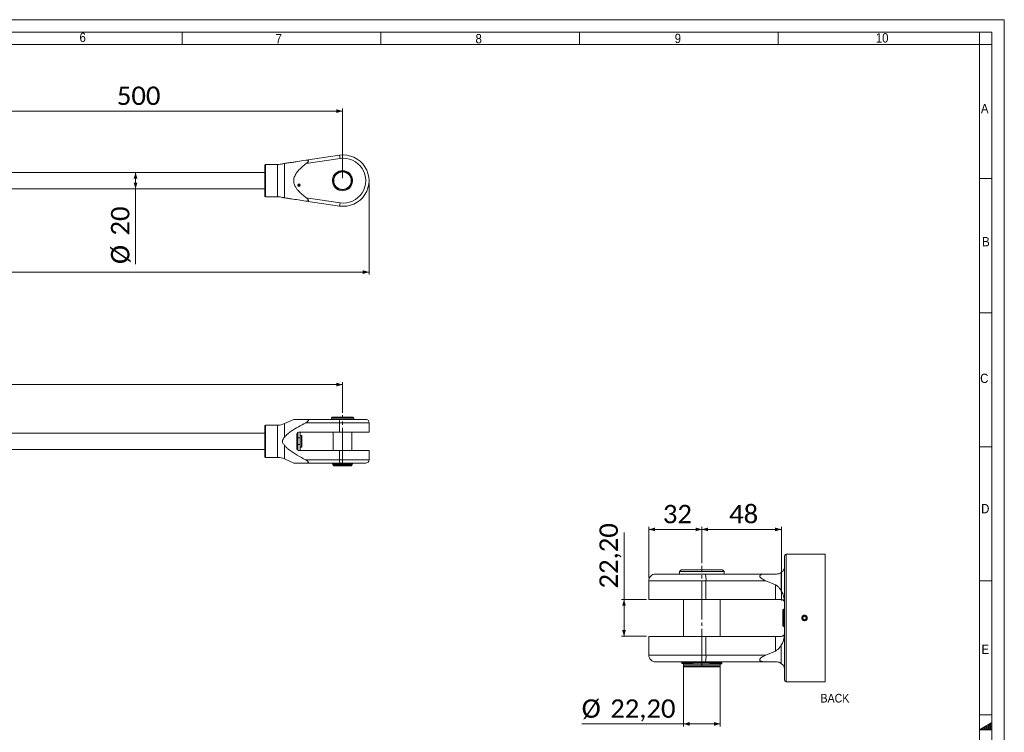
# Model space of a CAD drawing. Header units: millimetres. Extents: x 30 to 2493, y 30 to 1752.
# Tile 7 of 7: x 1304 to 2493, y 891 to 1752. Entities that reach past the tile are written whole.
import ezdxf

# ---------------------------------------------------------------- set-up
doc = ezdxf.new("R2010")
doc.units = ezdxf.units.MM
doc.header["$LTSCALE"] = 3
doc.linetypes.add('SLD-Centro', pattern=[19.05, 15.24, -1.27, 1.27, -1.27])
doc.linetypes.add('SLD-Solido', pattern=[0])
doc.styles.add('SLDTEXTSTYLE0', font='GOTHIC.TTF', dxfattribs={"width": 0.913})
doc.styles.add('SLDTEXTSTYLE3', font='CALIBRI.TTF')
doc.styles.add('SLDTEXTSTYLE4', font='CALIBRIB.TTF')
doc.dimstyles.new('SLDDIMSTYLE0', dxfattribs={"dimtxt": 22.225, "dimasz": 7.5, "dimexe": 0, "dimexo": 0.0625, "dimgap": 5.55625, "dimtad": 1, "dimrnd": 1e-09, "dimzin": 12, "dimdsep": 46, "dimtxsty": 'SLDTEXTSTYLE4', "dimsah": 1, "dimcen": 0.09, "dimadec": 0, "dimazin": 3, "dimtfac": 1, "dimtofl": 0, "dimtmove": 0, "dimatfit": 3, "dimfxl": 0, "dimfrac": 2, "dimtolj": 1, "dimtzin": 12, "dimarcsym": 0})
doc.dimstyles.new('SLDDIMSTYLE4', dxfattribs={"dimtxt": 22.225, "dimasz": 7.5, "dimexe": 0, "dimexo": 0.0625, "dimgap": 5.55625, "dimtad": 1, "dimlfac": 0.5, "dimrnd": 1e-09, "dimzin": 12, "dimdsep": 46, "dimtxsty": 'SLDTEXTSTYLE4', "dimsah": 1, "dimcen": 0.09, "dimadec": 0, "dimazin": 3, "dimtfac": 1, "dimtofl": 0, "dimtmove": 0, "dimatfit": 3, "dimfxl": 0, "dimfrac": 2, "dimtolj": 1, "dimtzin": 12, "dimarcsym": 0})

# ---------------------------------------------------------------- blocks, each defined once
blk = doc.blocks.new('_D')
at = {"color": 7, "linetype": 'SLD-Solido', "lineweight": 0}
for p, q in [((1193.7, 1560.5), (1193.7, 1644.6)), ((1193.7, 1641.6), (1693.7, 1641.6)), ((1693.7, 1560.5), (1693.7, 1644.6))]:
    blk.add_line(p, q, dxfattribs=at)
for points in [[(1193.7, 1641.6), (1201.2, 1639.3), (1201.2, 1643.8)], [(1693.7, 1641.6), (1686.2, 1643.8), (1686.2, 1639.3)]]:
    blk.add_solid(points, dxfattribs=at)
at = {"color": 7, "linetype": 'SLD-Solido', "lineweight": 0, "insert": (1421.1, 1671.2), "char_height": 22.23, "attachment_point": 1, "style": 'SLDTEXTSTYLE3'}
blk.add_mtext('500', dxfattribs=at)
blk = doc.blocks.new('_D_1')
at = {"color": 7, "linetype": 'SLD-Solido', "lineweight": 0}
for p, q in [((305.2, 1554.5), (305.2, 1444)), ((1725.7, 1554.5), (1725.7, 1444)), ((305.2, 1447), (1725.7, 1447))]:
    blk.add_line(p, q, dxfattribs=at)
for points in [[(305.2, 1447), (312.7, 1444.8), (312.7, 1449.3)], [(1725.7, 1447), (1718.2, 1449.3), (1718.2, 1444.8)]]:
    blk.add_solid(points, dxfattribs=at)
at = {"color": 7, "linetype": 'SLD-Solido', "lineweight": 0, "insert": (966.5, 1476.6), "char_height": 22.23, "attachment_point": 1, "style": 'SLDTEXTSTYLE3'}
blk.add_mtext('1420,50', dxfattribs=at)
blk = doc.blocks.new('_D_2')
at = {"color": 7, "linetype": 'SLD-Solido', "lineweight": 0}
for p, q in [((1443.7, 1567.5), (1443.7, 1547.5)), ((1443.7, 1547.5), (1443.7, 1456.8))]:
    blk.add_line(p, q, dxfattribs=at)
for points in [[(1443.7, 1567.5), (1441.4, 1560), (1445.9, 1560)], [(1443.7, 1547.5), (1445.9, 1555), (1441.4, 1555)]]:
    blk.add_solid(points, dxfattribs=at)
at = {"color": 7, "linetype": 'SLD-Solido', "lineweight": 0, "char_height": 22.23, "attachment_point": 1, "rotation": 90, "style": 'SLDTEXTSTYLE3'}
for s, insert in [('20', (1414, 1491.2)), ('%%c', (1414, 1456.8))]:
    blk.add_mtext(s, dxfattribs=dict(at, insert=insert))
blk = doc.blocks.new('_D_3')
at = {"color": 7, "linetype": 'SLD-Solido', "lineweight": 0}
for p, q in [((337.2, 1277.1), (337.2, 1314.1)), ((337.2, 1311.1), (1693.7, 1311.1)), ((1693.7, 1277.1), (1693.7, 1314.1))]:
    blk.add_line(p, q, dxfattribs=at)
for points in [[(337.2, 1311.1), (344.7, 1308.9), (344.7, 1313.4)], [(1693.7, 1311.1), (1686.2, 1313.4), (1686.2, 1308.9)]]:
    blk.add_solid(points, dxfattribs=at)
at = {"color": 7, "linetype": 'SLD-Solido', "lineweight": 0, "insert": (966.5, 1340.7), "char_height": 22.23, "attachment_point": 1, "style": 'SLDTEXTSTYLE3'}
blk.add_mtext('1356,50', dxfattribs=at)
blk = doc.blocks.new('_D_8')
at = {"color": 7, "linetype": 'SLD-Solido', "lineweight": 0}
for p, q in [((2063.7, 1077.2), (2063.7, 1139.2)), ((2127.7, 1136.2), (2063.7, 1136.2)), ((2127.7, 1095.2), (2127.7, 1139.2))]:
    blk.add_line(p, q, dxfattribs=at)
for points in [[(2063.7, 1136.2), (2071.2, 1133.9), (2071.2, 1138.4)], [(2127.7, 1136.2), (2120.2, 1138.4), (2120.2, 1133.9)]]:
    blk.add_solid(points, dxfattribs=at)
at = {"color": 7, "linetype": 'SLD-Solido', "lineweight": 0, "insert": (2080.6, 1165.8), "char_height": 22.23, "attachment_point": 1, "style": 'SLDTEXTSTYLE3'}
blk.add_mtext('32', dxfattribs=at)
blk = doc.blocks.new('_D_9')
at = {"color": 7, "linetype": 'SLD-Solido', "lineweight": 0}
for p, q in [((2127.7, 1095.2), (2127.7, 1139.2)), ((2223.7, 1136.2), (2127.7, 1136.2)), ((2223.7, 1050.4), (2223.7, 1139.2))]:
    blk.add_line(p, q, dxfattribs=at)
for points in [[(2127.7, 1136.2), (2135.2, 1133.9), (2135.2, 1138.4)], [(2223.7, 1136.2), (2216.2, 1138.4), (2216.2, 1133.9)]]:
    blk.add_solid(points, dxfattribs=at)
at = {"color": 7, "linetype": 'SLD-Solido', "lineweight": 0, "insert": (2160.6, 1165.8), "char_height": 22.23, "attachment_point": 1, "style": 'SLDTEXTSTYLE3'}
blk.add_mtext('48', dxfattribs=at)
blk = doc.blocks.new('_D_10')
at = {"color": 7, "linetype": 'SLD-Solido', "lineweight": 0}
for p, q in [((2105.5, 972.2), (2105.5, 898.2)), ((2149.9, 972.2), (2149.9, 898.2)), ((2105.5, 901.2), (1982.6, 901.2)), ((2149.9, 901.2), (2105.5, 901.2))]:
    blk.add_line(p, q, dxfattribs=at)
for points in [[(2105.5, 901.2), (2113, 898.9), (2113, 903.4)], [(2149.9, 901.2), (2142.4, 903.4), (2142.4, 898.9)]]:
    blk.add_solid(points, dxfattribs=at)
at = {"color": 7, "linetype": 'SLD-Solido', "lineweight": 0, "char_height": 22.23, "attachment_point": 1, "style": 'SLDTEXTSTYLE3'}
for s, insert in [('%%c', (1982.6, 930.8)), ('22,20', (2017, 930.8))]:
    blk.add_mtext(s, dxfattribs=dict(at, insert=insert))
blk = doc.blocks.new('_D_11')
at = {"color": 7, "linetype": 'SLD-Solido', "lineweight": 0}
for p, q in [((2033.7, 1051.4), (2033.7, 1132.5)), ((2060.7, 1051.4), (2030.7, 1051.4)), ((2033.7, 1007), (2033.7, 1051.4)), ((2060.7, 1007), (2030.7, 1007))]:
    blk.add_line(p, q, dxfattribs=at)
for points in [[(2033.7, 1051.4), (2031.4, 1043.9), (2035.9, 1043.9)], [(2033.7, 1007), (2035.9, 1014.5), (2031.4, 1014.5)]]:
    blk.add_solid(points, dxfattribs=at)
at = {"color": 7, "linetype": 'SLD-Solido', "lineweight": 0, "insert": (2004, 1064.8), "char_height": 22.23, "attachment_point": 1, "rotation": 90, "style": 'SLDTEXTSTYLE3'}
blk.add_mtext('22,20', dxfattribs=at)

msp = doc.modelspace()

# ---------------------------------------------------------------- hatches: boundary and pattern name
at = {"linetype": 'Continuous'}
h = msp.add_hatch(dxfattribs=at)
h.set_pattern_fill('NET', color=8, scale=0.75, style=0)
h.paths.add_polyline_path([(2478, 894), (2478, 902.66), (2463, 894)], flags=0)

# ---------------------------------------------------------------- linework, layer by layer
at = {"color": 7, "linetype": 'SLD-Solido', "lineweight": 0}
for p, q in [((2493, 1752), (30, 1752)), ((2493, 30), (2493, 1752)), ((2478, 1737), (45, 1737)), ((1500, 1722), (1500, 1737)), ((1740, 1737), (1740, 1722)), ((1980, 1737), (1980, 1722)), ((2220, 1737), (2220, 1722)), ((2463, 1722), (2463, 1737)), ((2478, 45), (2478, 1737)), ((2478, 1722), (2463, 1722)), ((2478, 1560), (2463, 1560)), ((2478, 1398), (2463, 1398)), ((2478, 1236), (2463, 1236)), ((2276.69, 952.157), (2276.69, 1106.157)), ((2478, 1074), (2463, 1074)), ((2478, 912), (2463, 912)), ((2478, 902.66), (2463, 894)), ((2463, 894), (2478, 894)), ((2478, 894), (2478, 902.66))]:
    msp.add_line(p, q, dxfattribs=at)
at = {"color": 7, "linetype": 'SLD-Solido', "lineweight": 15}
for p, q in [((2463, 1722), (60, 1722)), ((2463, 60), (2463, 1722)), ((1649.316, 1582.097), (1690.1, 1588.177)), ((1690.689, 1584.221), (1649.856, 1578.133)), ((1690.1, 1588.177), (1690.689, 1584.221)), ((1599.671, 1539.016), (1599.671, 1576.016)), ((1615.237, 1577.016), (1600.671, 1577.016)), ((1615.237, 1538.016), (1615.237, 1577.016)), ((1623.689, 1536.756), (1623.689, 1578.276)), ((1599.671, 1567.516), (1099.671, 1567.516)), ((1703.661, 1562.354), (1704.652, 1562.715)), ((1705.088, 1561.671), (1704.101, 1561.312)), ((1099.671, 1547.516), (1599.671, 1547.516)), ((1639.933, 1552.453), (1639.757, 1552.516)), ((1639.757, 1551.516), (1639.933, 1551.578)), ((1640.322, 1552.316), (1639.933, 1552.453)), ((1640.322, 1551.716), (1639.933, 1551.578)), ((1681.917, 1554.44), (1682.908, 1554.801)), ((1683.24, 1553.719), (1682.254, 1553.36)), ((1600.671, 1538.016), (1615.237, 1538.016)), ((1649.856, 1536.899), (1690.689, 1530.811)), ((1690.1, 1526.855), (1649.316, 1532.935)), ((1690.1, 1526.855), (1690.689, 1530.811)), ((1599.671, 1224.114), (1599.671, 1261.114)), ((1615.237, 1262.114), (1600.671, 1262.114)), ((1634.72, 1269.131), (1623.689, 1263.988)), ((1690.1, 1265.114), (1649.316, 1265.114)), ((1649.856, 1269.114), (1690.689, 1269.114)), ((1681.171, 1271.614), (1680.171, 1270.614)), ((1680.171, 1270.614), (1680.171, 1269.114)), ((1680.171, 1270.614), (1693.671, 1270.614)), ((1681.171, 1271.614), (1693.671, 1271.614)), ((1690.1, 1265.114), (1690.1, 1253.714)), ((1690.689, 1269.114), (1721.671, 1269.114)), ((1693.671, 1271.614), (1706.171, 1271.614)), ((1693.671, 1270.614), (1707.171, 1270.614)), ((1707.171, 1270.614), (1706.171, 1271.614)), ((1707.171, 1269.114), (1707.171, 1270.614)), ((1725.671, 1253.714), (1725.671, 1265.114)), ((1599.671, 1252.614), (1099.671, 1252.614)), ((1638.671, 1251.714), (1638.671, 1233.514)), ((1639.671, 1251.614), (1638.818, 1252.467)), ((1639.671, 1251.614), (1639.671, 1233.614)), ((1639.757, 1246.614), (1639.757, 1253.493)), ((1690.1, 1253.714), (1640.671, 1253.714)), ((1642.671, 1249.614), (1642.671, 1253.714)), ((1644.171, 1249.614), (1642.671, 1249.614)), ((1642.671, 1249.614), (1642.671, 1235.614)), ((1644.671, 1249.114), (1644.171, 1249.614)), ((1644.171, 1249.614), (1644.171, 1235.614)), ((1644.671, 1249.114), (1644.671, 1236.114)), ((1682.571, 1253.714), (1682.571, 1231.514)), ((1725.671, 1253.714), (1690.1, 1253.714)), ((1704.771, 1231.514), (1704.771, 1253.714)), ((1642.671, 1246.614), (1639.671, 1246.614)), ((1639.671, 1238.614), (1642.671, 1238.614)), ((1639.757, 1231.735), (1639.757, 1238.614)), ((1099.671, 1232.614), (1599.671, 1232.614)), ((1638.818, 1232.761), (1639.671, 1233.614)), ((1640.671, 1231.514), (1690.1, 1231.514)), ((1642.671, 1235.614), (1644.171, 1235.614)), ((1642.671, 1231.514), (1642.671, 1235.614)), ((1644.171, 1235.614), (1644.671, 1236.114)), ((1690.1, 1231.514), (1690.1, 1220.114)), ((1690.1, 1231.514), (1725.671, 1231.514)), ((1725.671, 1220.114), (1725.671, 1231.514)), ((1600.671, 1223.114), (1615.237, 1223.114)), ((1623.689, 1221.24), (1634.72, 1216.096)), ((1649.316, 1220.114), (1690.1, 1220.114)), ((1690.689, 1216.114), (1649.856, 1216.114)), ((1681.521, 1215.414), (1681.521, 1215.034)), ((1681.521, 1215.414), (1681.917, 1215.414)), ((1704.652, 1215.034), (1681.521, 1215.034)), ((1682.254, 1215.614), (1682.254, 1215.613)), ((1682.254, 1215.614), (1705.821, 1215.614)), ((1682.254, 1214.834), (1682.254, 1214.834)), ((1683.021, 1214.834), (1682.254, 1214.834)), ((1683.021, 1214.834), (1682.254, 1214.834)), ((1682.571, 1216.114), (1682.571, 1215.614)), ((1682.571, 1214.664), (1682.571, 1213.664)), ((1682.571, 1214.664), (1693.671, 1214.664)), ((1682.571, 1213.664), (1683.071, 1213.164)), ((1682.571, 1213.664), (1693.671, 1213.664)), ((1683.021, 1215.034), (1683.021, 1214.664)), ((1683.071, 1213.164), (1693.671, 1213.164)), ((1721.671, 1216.114), (1690.689, 1216.114)), ((1693.671, 1214.664), (1704.771, 1214.664)), ((1693.671, 1213.664), (1704.771, 1213.664)), ((1693.671, 1213.164), (1704.271, 1213.164)), ((1705.088, 1214.834), (1703.679, 1214.834)), ((1705.088, 1214.834), (1703.679, 1214.834)), ((1704.271, 1213.164), (1704.771, 1213.664)), ((1704.321, 1214.664), (1704.321, 1214.834)), ((1704.771, 1215.614), (1704.771, 1216.114)), ((1704.771, 1213.664), (1704.771, 1214.664)), ((1705.088, 1214.834), (1705.821, 1214.834)), ((1705.088, 1214.834), (1705.088, 1214.834)), ((1705.821, 1214.834), (1705.821, 1215.614)), ((2276.69, 1106.157), (2229.659, 1106.157)), ((2227.659, 1104.157), (2227.659, 1029.157)), ((2102.659, 1087.157), (2100.659, 1085.157)), ((2100.659, 1085.157), (2100.659, 1082.157)), ((2100.659, 1085.157), (2154.659, 1085.157)), ((2102.659, 1087.157), (2152.659, 1087.157)), ((2154.659, 1085.157), (2152.659, 1087.157)), ((2154.659, 1082.157), (2154.659, 1085.157)), ((2223.659, 1084.157), (2223.659, 1061.634)), ((2063.659, 1074.157), (2063.659, 1051.357)), ((2071.659, 1082.157), (2131.772, 1082.157)), ((2131.772, 1082.157), (2205.219, 1082.157)), ((2132.678, 1051.357), (2132.678, 1074.157)), ((2204.958, 1074.157), (2132.678, 1074.157)), ((2204.958, 1074.157), (2216.527, 1069.08)), ((2205.219, 1082.157), (2217.659, 1082.157)), ((2216.527, 1051.357), (2216.527, 1069.08)), ((2132.678, 1051.357), (2063.659, 1051.357)), ((2105.459, 1051.357), (2105.459, 1006.957)), ((2216.527, 1051.357), (2132.678, 1051.357)), ((2149.859, 1006.957), (2149.859, 1051.357)), ((2216.527, 1051.357), (2223.659, 1051.357)), ((2226.683, 1039.609), (2225.659, 1038.638)), ((2225.659, 1019.677), (2225.659, 1038.638)), ((2227.659, 1039.558), (2226.683, 1039.609)), ((2226.683, 1039.609), (2226.683, 1018.705)), ((2227.659, 1029.157), (2227.659, 954.157)), ((2251.659, 1031.467), (2249.659, 1030.312)), ((2249.659, 1030.312), (2249.659, 1028.003)), ((2249.659, 1028.003), (2251.659, 1026.848)), ((2253.659, 1030.312), (2251.659, 1031.467)), ((2251.659, 1026.848), (2253.659, 1028.003)), ((2253.659, 1028.003), (2253.659, 1030.312)), ((2225.659, 1019.677), (2226.683, 1018.705)), ((2226.683, 1018.705), (2227.659, 1018.756)), ((2063.659, 1006.957), (2063.659, 984.157)), ((2063.659, 1006.957), (2132.678, 1006.957)), ((2132.678, 984.157), (2132.678, 1006.957)), ((2132.678, 1006.957), (2216.527, 1006.957)), ((2216.527, 989.235), (2216.527, 1006.957)), ((2223.659, 1006.957), (2216.527, 1006.957)), ((2216.527, 989.235), (2204.958, 984.157)), ((2223.659, 996.68), (2223.659, 974.157)), ((2131.772, 976.157), (2071.659, 976.157)), ((2105.459, 976.157), (2105.459, 975.157)), ((2205.219, 976.157), (2131.772, 976.157)), ((2132.678, 984.157), (2204.958, 984.157)), ((2149.859, 975.157), (2149.859, 976.157)), ((2217.659, 976.157), (2205.219, 976.157)), ((2103.359, 975.157), (2103.359, 973.997)), ((2103.359, 975.157), (2135.97, 975.157)), ((2117.26, 973.997), (2103.359, 973.997)), ((2105.459, 973.257), (2105.459, 971.257)), ((2105.459, 973.257), (2149.859, 973.257)), ((2105.459, 971.257), (2106.459, 970.257)), ((2105.459, 971.257), (2149.859, 971.257)), ((2106.359, 973.997), (2106.359, 973.257)), ((2106.459, 970.257), (2148.859, 970.257)), ((2119.348, 973.597), (2119.348, 973.599)), ((2119.348, 973.597), (2151.959, 973.597)), ((2135.97, 975.156), (2135.97, 975.157)), ((2135.97, 975.157), (2149.859, 975.157)), ((2138.058, 974.757), (2151.959, 974.757)), ((2148.859, 970.257), (2149.859, 971.257)), ((2148.959, 974.757), (2148.959, 975.157)), ((2148.959, 973.257), (2148.959, 973.597)), ((2149.859, 971.257), (2149.859, 973.257)), ((2151.959, 973.597), (2151.959, 974.757)), ((2229.659, 952.157), (2276.69, 952.157))]:
    msp.add_line(p, q, dxfattribs=at)
at = {"color": 8, "linetype": 'SLD-Solido', "lineweight": 15}
for p, q in [((1600.671, 1538.016), (1600.671, 1577.016)), ((1600.671, 1223.114), (1600.671, 1262.114)), ((1615.237, 1242.614), (1615.237, 1262.114)), ((1623.689, 1247.699), (1623.689, 1263.988)), ((1725.671, 1265.114), (1690.1, 1265.114)), ((1615.237, 1223.114), (1615.237, 1242.614)), ((1623.689, 1221.24), (1623.689, 1237.529)), ((1690.1, 1220.114), (1725.671, 1220.114)), ((2229.659, 1106.157), (2229.659, 1029.157)), ((2132.678, 1074.157), (2063.659, 1074.157)), ((2229.659, 1029.157), (2229.659, 952.157)), ((2063.659, 984.157), (2132.678, 984.157))]:
    msp.add_line(p, q, dxfattribs=at)
at = {"color": 7, "linetype": 'SLD-Centro', "lineweight": 0}
for p, q in [((1693.671, 1213.164), (1693.671, 1274.085)), ((2127.659, 970.257), (2127.659, 1092.207))]:
    msp.add_line(p, q, dxfattribs=at)
at = {"color": 7, "linetype": 'SLD-Solido', "lineweight": 15}
for centre, radius in [((1693.671, 1557.516), 11.1), ((1693.671, 1557.516), 10.6), ((1641.171, 1552.016), 1.5), ((2251.659, 1029.157), 2.614)]:
    msp.add_circle(centre, radius, dxfattribs=at)
for centre, radius, start, end in [((1694.671, 1557.516), 31, 261.520354, 98.479646), ((1694.671, 1557.516), 27, 261.520354, 98.479646), ((1600.671, 1576.016), 1, 90, 180), ((1615.237, 1597.016), 20, 270, 287.133986), ((1693.671, 1557.516), 12.15, 25.336455, 194.663545), ((1693.671, 1557.516), 12.15, 200, 20), ((1693.671, 1557.516), 12.15, 20, 25.336455), ((1641.171, 1552.016), 1.312, 199.471221, 160.528779), ((1641.171, 1552.016), 0.9, 199.471221, 160.528779), ((1693.671, 1557.516), 12.15, 194.663545, 200), ((1600.671, 1539.016), 1, 180, 270), ((1615.237, 1518.016), 20, 72.86306, 90), ((1600.671, 1261.114), 1, 90, 180), ((1615.237, 1282.114), 20, 270, 295), ((1697.324, 1266.092), 7.29, 155.511471, 187.711979), ((1721.671, 1265.114), 4, 0, 90), ((1640.671, 1251.714), 2, 90, 180), ((1640.671, 1233.514), 2, 180, 270), ((1600.671, 1224.114), 1, 180, 270), ((1615.237, 1203.114), 20, 65, 90), ((1697.324, 1219.135), 7.29, 172.288021, 204.488529), ((1721.671, 1220.114), 4, 270, 0), ((2229.659, 1104.157), 2, 89.999449, 179.999483), ((2071.659, 1074.157), 8, 89.999956, 180.000338), ((2114.329, 1076.131), 18.454, 353.858972, 19.058277), ((2071.659, 984.157), 8, 179.999662, 270.000044), ((2114.329, 982.183), 18.454, 340.941723, 6.141028), ((2180.84, 1301.419), 333.537, 259.010943, 259.37605), ((2074.478, 647.336), 333.537, 79.010943, 79.37605), ((2229.659, 954.157), 2, 180.000517, 270.000551)]:
    msp.add_arc(centre, radius, start, end, dxfattribs=at)
for centre, major_axis, start_param, end_param in [((1693.671, 1215.613), (12.149, 0.753), 2.78229191, 2.87543063), ((1693.671, 1214.834), (12.149, -0.753), 3.40775468, 3.5008934), ((1693.671, 1214.834), (12.149, -0.753), 0.35930074, 0.45243946)]:
    msp.add_ellipse(centre, major_axis=major_axis, ratio=0.1650759, start_param=start_param, end_param=end_param, dxfattribs=at)
for points, knots in [([(1623.689, 1578.276), (1624.505, 1578.398), (1626.155, 1578.644), (1629.666, 1579.167), (1633.927, 1579.802), (1640.65, 1580.805), (1645.844, 1581.579), (1649.316, 1582.097)], [0, 0, 0, 0, 0.12023299, 0.24322097, 0.43159352, 0.62010832, 1, 1, 1, 1]), ([(1649.856, 1578.133), (1650.454, 1578.613), (1651.264, 1579.263), (1652.076, 1580.235), (1652.412, 1580.809), (1652.522, 1581.302), (1652.442, 1581.654), (1652.169, 1581.956), (1651.519, 1582.212), (1650.508, 1582.247), (1649.683, 1582.143), (1649.316, 1582.097)], [0, 0, 0, 0, 0.25004898, 0.33867625, 0.42794367, 0.48565855, 0.54365877, 0.59748056, 0.68813994, 0.86118853, 1, 1, 1, 1]), ([(1621.136, 1577.895), (1621.123, 1577.893), (1621.078, 1577.887), (1621.987, 1578.022), (1622.995, 1578.172), (1623.689, 1578.276)], [0, 0, 0, 0, 0.10370465, 0.38222676, 1, 1, 1, 1]), ([(1649.856, 1578.133), (1647.809, 1576.516), (1644.426, 1573.844), (1640.159, 1569.605), (1637.507, 1566.181), (1635.842, 1563.074), (1634.982, 1560.603), (1634.63, 1558.139), (1634.728, 1555.783), (1635.271, 1553.497), (1636.329, 1550.903), (1638.046, 1548.113), (1640.963, 1544.574), (1644.887, 1540.779), (1648.199, 1538.193), (1649.856, 1536.899)], [0, 0, 0, 0, 0.14786193, 0.24441507, 0.34066142, 0.39228864, 0.44380464, 0.48826894, 0.53271664, 0.57678348, 0.6209154, 0.69119743, 0.76165849, 0.88073832, 1, 1, 1, 1]), ([(1623.689, 1536.756), (1623.186, 1536.831), (1622.426, 1536.944), (1621.566, 1537.072), (1621.099, 1537.142), (1621.126, 1537.138), (1621.136, 1537.136)], [0, 0, 0, 0, 0.43764991, 0.66031899, 0.88108084, 1, 1, 1, 1]), ([(1649.316, 1532.935), (1646.322, 1533.381), (1640.329, 1534.275), (1632.982, 1535.37), (1628.099, 1536.098), (1625.414, 1536.499), (1624.264, 1536.67), (1623.689, 1536.756)], [0, 0, 0, 0, 0.32750004, 0.65579505, 0.8262013, 0.91319269, 1, 1, 1, 1]), ([(1649.316, 1532.935), (1649.964, 1532.859), (1650.842, 1532.756), (1651.808, 1532.918), (1652.255, 1533.135), (1652.483, 1533.47), (1652.51, 1533.842), (1652.357, 1534.339), (1651.854, 1535.124), (1650.965, 1536.022), (1650.198, 1536.629), (1649.856, 1536.899)], [0, 0, 0, 0, 0.2434527, 0.32981141, 0.41681611, 0.47384895, 0.53112124, 0.58510385, 0.67839901, 0.85666296, 1, 1, 1, 1]), ([(1649.316, 1265.114), (1646.322, 1263.505), (1640.329, 1260.282), (1632.982, 1255.827), (1628.099, 1252.185), (1625.414, 1249.802), (1624.264, 1248.399), (1623.689, 1247.699)], [0, 0, 0, 0, 0.32750004, 0.65579505, 0.8262013, 0.91319269, 1, 1, 1, 1]), ([(1634.729, 1269.114), (1634.716, 1269.114), (1634.657, 1269.114), (1635.007, 1269.114), (1635.835, 1269.114), (1637.51, 1269.114), (1640.158, 1269.114), (1644.426, 1269.114), (1647.809, 1269.114), (1649.856, 1269.114)], [0, 0, 0, 0, 0.0234357, 0.11236669, 0.21540149, 0.31865872, 0.51115663, 0.70426813, 1, 1, 1, 1]), ([(1649.316, 1265.114), (1649.964, 1265.477), (1650.842, 1265.97), (1651.808, 1266.786), (1652.255, 1267.299), (1652.483, 1267.773), (1652.51, 1268.14), (1652.357, 1268.497), (1651.854, 1268.875), (1650.965, 1269.082), (1650.198, 1269.104), (1649.856, 1269.114)], [0, 0, 0, 0, 0.2434527, 0.32981141, 0.41681611, 0.47384895, 0.53112124, 0.58510385, 0.67839901, 0.85666296, 1, 1, 1, 1]), ([(1623.689, 1247.699), (1623.189, 1247.017), (1622.434, 1245.989), (1621.552, 1244.532), (1621.067, 1243.321), (1621.043, 1241.88), (1621.937, 1239.866), (1622.975, 1238.482), (1623.689, 1237.529)], [0, 0, 0, 0, 0.21890463, 0.3302797, 0.44070081, 0.55203053, 0.69123621, 1, 1, 1, 1]), ([(1623.689, 1237.529), (1624.505, 1236.575), (1626.155, 1234.645), (1629.666, 1231.824), (1633.927, 1228.855), (1640.65, 1224.78), (1645.844, 1221.983), (1649.316, 1220.114)], [0, 0, 0, 0, 0.12023299, 0.24322097, 0.43159352, 0.62010832, 1, 1, 1, 1]), ([(1649.856, 1216.114), (1647.808, 1216.114), (1644.435, 1216.114), (1640.178, 1216.114), (1637.525, 1216.114), (1635.838, 1216.114), (1635.016, 1216.114), (1634.654, 1216.114), (1634.715, 1216.114), (1634.729, 1216.114)], [0, 0, 0, 0, 0.295733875, 0.487027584, 0.681304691, 0.783252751, 0.887604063, 0.974993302, 1, 1, 1, 1]), ([(1649.856, 1216.114), (1650.454, 1216.137), (1651.264, 1216.169), (1652.076, 1216.501), (1652.412, 1216.8), (1652.522, 1217.185), (1652.442, 1217.57), (1652.169, 1218.044), (1651.519, 1218.733), (1650.508, 1219.456), (1649.683, 1219.911), (1649.316, 1220.114)], [0, 0, 0, 0, 0.25004898, 0.33867625, 0.42794367, 0.48565855, 0.54365877, 0.59748056, 0.68813994, 0.86118853, 1, 1, 1, 1]), ([(2217.659, 1082.157), (2218.702, 1082.241), (2220.863, 1082.414), (2222.706, 1083.563), (2223.659, 1084.157)], [0, 0, 0, 0, 0.4824928, 1, 1, 1, 1]), ([(2223.659, 1084.157), (2224.4, 1084.817), (2225.707, 1085.982), (2226.839, 1088.036), (2227.439, 1089.846), (2227.641, 1091.187), (2227.655, 1091.961), (2227.659, 1092.157)], [0, 0, 0, 0, 0.31933317, 0.56332142, 0.74928263, 0.93624107, 1, 1, 1, 1]), ([(2205.219, 1082.157), (2203.568, 1082.117), (2201.179, 1082.058), (2198.588, 1081.255), (2197.722, 1080.396), (2197.528, 1079.7), (2197.748, 1078.945), (2198.376, 1078.057), (2200.204, 1076.477), (2202.55, 1075.224), (2204.463, 1074.377), (2204.958, 1074.157)], [0, 0, 0, 0, 0.275000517, 0.397871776, 0.435120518, 0.472922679, 0.511385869, 0.561677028, 0.652082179, 0.909904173, 1, 1, 1, 1]), ([(2223.659, 1061.634), (2223.149, 1062.542), (2222.102, 1064.406), (2219.977, 1066.839), (2218.011, 1068.363), (2216.784, 1068.956), (2216.527, 1069.08)], [0, 0, 0, 0, 0.297271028, 0.610344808, 0.918312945, 1, 1, 1, 1]), ([(2227.441, 1048.661), (2227.366, 1049.574), (2227.219, 1051.391), (2226.786, 1054.228), (2226.06, 1057.139), (2225.03, 1059.714), (2224.039, 1061.102), (2223.659, 1061.634)], [0, 0, 0, 0, 0.20062527, 0.39898874, 0.62747974, 0.85705676, 1, 1, 1, 1]), ([(2223.659, 1051.357), (2224.165, 1051.303), (2224.987, 1051.215), (2225.972, 1050.658), (2226.849, 1049.904), (2227.21, 1049.146), (2227.441, 1048.661)], [0, 0, 0, 0, 0.30532747, 0.49656404, 0.67847644, 1, 1, 1, 1]), ([(2248.433, 1028.461), (2248.398, 1028.693), (2248.308, 1029.29), (2248.489, 1030.271), (2249.031, 1031.257), (2249.875, 1032.008), (2250.919, 1032.438), (2252.047, 1032.498), (2253.13, 1032.182), (2254.048, 1031.525), (2254.697, 1030.601), (2255.003, 1029.514), (2254.933, 1028.387), (2254.494, 1027.348), (2253.735, 1026.512), (2252.743, 1025.973), (2251.628, 1025.794), (2250.516, 1025.994), (2249.539, 1026.551), (2248.775, 1027.396), (2248.547, 1028.106), (2248.433, 1028.461)], [0, 0, 0, 0, 0.03391528, 0.08757529, 0.14122672, 0.19490528, 0.24861246, 0.30228725, 0.35592878, 0.40957671, 0.46327035, 0.51697129, 0.57063278, 0.6242684, 0.67793359, 0.73163608, 0.78532656, 0.83897524, 0.89261451, 0.94629485, 1, 1, 1, 1]), ([(2223.659, 996.68), (2224.094, 997.298), (2224.974, 998.547), (2226.132, 1001.342), (2227.036, 1005.065), (2227.303, 1008.099), (2227.441, 1009.653)], [0, 0, 0, 0, 0.16489895, 0.3337965, 0.65850979, 1, 1, 1, 1]), ([(2227.441, 1009.653), (2227.21, 1009.169), (2226.853, 1008.417), (2225.978, 1007.661), (2224.995, 1007.101), (2224.165, 1007.011), (2223.659, 1006.957)], [0, 0, 0, 0, 0.32152473, 0.49866688, 0.69467142, 1, 1, 1, 1]), ([(2216.527, 989.235), (2217.528, 989.814), (2219.886, 991.181), (2222.148, 993.955), (2223.281, 995.999), (2223.659, 996.68)], [0, 0, 0, 0, 0.32955619, 0.77664198, 1, 1, 1, 1]), ([(2204.958, 984.157), (2203.798, 983.629), (2201.742, 982.694), (2199.51, 981.278), (2198.279, 980.122), (2197.742, 979.37), (2197.548, 978.647), (2197.683, 977.986), (2198.348, 977.253), (2199.93, 976.601), (2202.32, 976.216), (2204.225, 976.177), (2205.219, 976.157)], [0, 0, 0, 0, 0.21176982, 0.37504958, 0.43539563, 0.49170788, 0.52607279, 0.55654646, 0.59954395, 0.68396779, 0.83497752, 1, 1, 1, 1]), ([(2223.659, 974.157), (2223.124, 974.512), (2221.932, 975.302), (2219.873, 976.015), (2218.373, 976.111), (2217.659, 976.157)], [0, 0, 0, 0, 0.29927076, 0.6667737, 1, 1, 1, 1]), ([(2227.659, 966.157), (2227.659, 966.182), (2227.658, 966.648), (2227.59, 967.559), (2227.281, 969.035), (2226.707, 970.534), (2225.769, 972.096), (2224.742, 973.288), (2223.941, 973.931), (2223.659, 974.157)], [0, 0, 0, 0, 0.00804686, 0.15087157, 0.2949534, 0.4951528, 0.66731449, 0.88320561, 1, 1, 1, 1])]:
    msp.add_open_spline(points, degree=3, knots=knots, dxfattribs=at)

# ---------------------------------------------------------------- texts
at = {"color": 7, "linetype": 'Continuous', "lineweight": 0, "char_height": 11.286, "attachment_point": 1, "style": 'SLDTEXTSTYLE0'}
for s, insert in [('6', (1375.957, 1736.213)), ('7', (1612.654, 1734.548)), ('8', (1854.29, 1734.674)), ('9', (2094.841, 1735.048)), ('10', (2337.74, 1735.686)), ('A', (2464.754, 1650.289)), ('B', (2466.22, 1489.388)), ('C', (2463.855, 1324.391)), ('D', (2465.057, 1166.868)), ('E', (2465.498, 996.881))]:
    msp.add_mtext(s, dxfattribs=dict(at, insert=insert))
at = {"color": 7, "linetype": 'SLD-Solido', "lineweight": 0, "insert": (2288.421, 937.464), "char_height": 10.5, "attachment_point": 2, "style": 'SLDTEXTSTYLE0'}
msp.add_mtext('BACK', dxfattribs=at)

# ---------------------------------------------------------------- dimensions: what is measured, and where the dimension line sits
at = {"color": 7, "linetype": 'SLD-Solido', "lineweight": 0}
for base, p1, p2, dimstyle, picture, middle in [((1693.671, 1641.572), (1193.671, 1557.516), (1693.671, 1557.516), 'SLDDIMSTYLE0', '_D', (1443.671, 1641.572)), ((1725.671, 1447.016), (305.171, 1557.516), (1725.671, 1557.516), 'SLDDIMSTYLE0', '_D_1', (1015.421, 1447.016)), ((1693.671, 1311.114), (337.171, 1274.085), (1693.671, 1274.085), 'SLDDIMSTYLE0', '_D_3', (1015.421, 1311.114)), ((2063.659, 1136.157), (2127.659, 1092.207), (2063.659, 1074.157), 'SLDDIMSTYLE4', '_D_8', (2095.659, 1136.157)), ((2127.659, 1136.157), (2223.659, 1047.357), (2127.659, 1092.207), 'SLDDIMSTYLE4', '_D_9', (2175.659, 1136.157))]:
    dim = msp.add_linear_dim(base=base, p1=p1, p2=p2, dimstyle=dimstyle, dxfattribs=at)
    dim.commit()
    dim.dimension.update_dxf_attribs({"geometry": picture, "text_midpoint": middle, "dimtype": 160})
dim = msp.add_linear_dim(base=(1443.671, 1547.516), p1=(1607.671, 1567.516), p2=(1607.671, 1547.516), angle=90, text='%%c<>', dimstyle='SLDDIMSTYLE0', dxfattribs=at)
dim.commit()
dim.dimension.update_dxf_attribs({"geometry": '_D_2', "text_midpoint": (1443.671, 1489.016), "dimtype": 160})
dim = msp.add_linear_dim(base=(2033.659, 1051.357), p1=(2063.659, 1006.957), p2=(2063.659, 1051.357), angle=90, dimstyle='SLDDIMSTYLE4', dxfattribs=at)
dim.commit()
dim.dimension.update_dxf_attribs({"geometry": '_D_11', "text_midpoint": (2033.659, 1098.662), "dimtype": 160})
dim = msp.add_linear_dim(base=(2105.459, 901.157), p1=(2149.859, 975.157), p2=(2105.459, 975.157), text='%%c<>', dimstyle='SLDDIMSTYLE4', dxfattribs=at)
dim.commit()
dim.dimension.update_dxf_attribs({"geometry": '_D_10', "text_midpoint": (2033.659, 901.157), "dimtype": 160})

doc.saveas('drawing.dxf')
